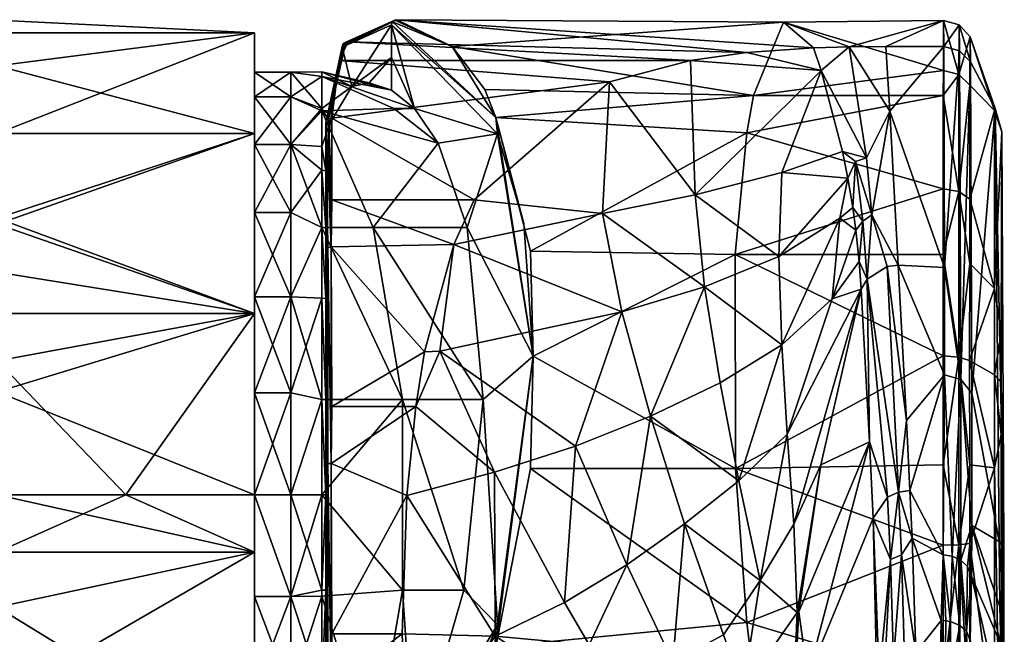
# Model space of a CAD drawing. Header units: centimetres. Extents: x -7.2 to 4.3, y -21.3 to 5.9.
# Tile 7 of 7: x -0.7 to 4.3, y 2.5 to 5.7. Entities that reach past the tile are written whole.
import ezdxf

# ---------------------------------------------------------------- set-up
doc = ezdxf.new("R2010")
doc.units = ezdxf.units.CM
doc.layers.get('0').update_dxf_attribs({"true_color": 0x5890e1})

msp = doc.modelspace()

# ---------------------------------------------------------------- meshes
at = {"color": 121, "true_color": 0xa6e5e5}
mesh = msp.add_polyface(dxfattribs=at)
corners = [(-0.8384, 4.1826, 46.8178), (0.4824, 4.1826, 46.8178), (-0.8384, 4.6702, 46.5474), (0.4824, 5.105, 46.1488), (-0.8384, 5.105, 46.1488), (-0.8384, 5.4535, 45.6122), (0.4824, 5.6228, 45.1338), (-0.8384, 5.6228, 45.1338), (-0.8384, 5.687, 44.6901), (0.4824, 5.6228, 43.9942), (-0.8384, 5.6228, 43.9942), (-0.8384, 5.105, 42.9793), (0.4824, 5.105, 42.9793), (-0.8384, 4.6401, 42.5594), (0.4824, 4.1826, 42.3102), (-0.8384, 4.3939, 42.4096), (-0.8384, 3.9382, 42.2243), (-1.3631, 4.2377, 46.806), (-1.0033, 4.5597, 42.5027), (-1.3357, 5.6804, 44.7217), (-1.437, 5.6037, 43.92), (-1.6211, 4.2377, 42.2057), (-1.659, 5.4816, 45.5317), (0.4824, 3.7745, 46.6849), (0.4824, 4.7003, 46.1991), (0.4824, 5.2943, 45.3386), (0.4824, 5.4203, 44.3007), (0.4824, 5.0495, 43.3232), (0.4824, 4.267, 42.6298), (0.6684, 4.7003, 42.929), (0.6684, 5.2943, 43.7894)]
mesh.append_faces([[corners[k] for k in face] for face in [(0, 1, 2), (1, 3, 2), (2, 3, 4), (4, 3, 5), (5, 3, 6), (7, 6, 8), (7, 5, 6), (6, 9, 8), (8, 9, 10), (10, 9, 11), (11, 9, 12), (13, 12, 14), (15, 14, 16), (15, 13, 14), (13, 11, 12), (0, 2, 17), (13, 18, 11), (13, 15, 18), (18, 15, 16), (10, 19, 8), (10, 11, 20), (21, 18, 16), (5, 7, 22), (5, 22, 4), (19, 7, 8), (1, 23, 24), (3, 24, 25), (6, 25, 26), (9, 26, 27), (12, 27, 28), (14, 12, 28), (12, 9, 27), (9, 6, 26), (6, 3, 25), (3, 1, 24), (28, 27, 29), (30, 27, 26)]], dxfattribs={"color": 121})
mesh = msp.add_polyface(dxfattribs=at)
corners = [(1.1852, 5.3282, 44.3882), (1.0701, 5.366, 44.7089), (1.1852, 5.4953, 44.4393), (0.982, 5.3472, 45.0067), (1.1852, 5.6625, 44.4904), (0.9327, 5.5484, 45.2877), (0.8704, 5.1594, 45.5871), (0.8481, 5.1608, 46.0316), (1.3027, 5.2331, 44.0766), (1.7299, 5.1044, 43.0098), (3.0096, 5.5203, 45.4584), (1.2132, 5.6894, 44.5012), (0.9624, 5.5754, 45.3032), (2.7196, 5.4807, 45.5528), (0.917, 5.4807, 45.5528), (2.3049, 5.3705, 45.771), (0.8786, 5.185, 46.0502), (1.665, 5.3318, 43.2915), (1.7201, 5.1883, 43.0887), (1.4975, 5.5512, 43.7545), (1.191, 5.6776, 44.4924), (1.2032, 5.6874, 44.4972), (0.9516, 5.5742, 45.3001), (0.8613, 5.1807, 46.0469), (0.9348, 5.5589, 45.2916), (0.8501, 5.1694, 46.0382), (0.9414, 5.5684, 45.296), (0.8281, 5.4212, 44.6662), (0.8281, 5.3973, 44.2274), (1.1966, 5.2331, 43.9312), (0.8281, 5.2332, 45.4531)]
mesh.append_faces([[corners[k] for k in face] for face in [(0, 1, 2), (2, 1, 3), (4, 3, 5), (4, 2, 3), (3, 6, 5), (5, 6, 7), (8, 4, 9), (8, 2, 4), (8, 0, 2), (10, 11, 12), (13, 12, 14), (15, 14, 16), (17, 18, 19), (4, 18, 9), (4, 20, 18), (18, 20, 19), (20, 21, 19), (19, 21, 11), (12, 11, 22), (14, 22, 23), (5, 24, 20), (4, 5, 20), (5, 7, 24), (24, 7, 25), (26, 25, 23), (22, 26, 23), (22, 21, 26), (22, 11, 21), (14, 12, 22), (20, 24, 26), (21, 20, 26), (24, 25, 26), (27, 3, 1), (0, 27, 1), (0, 28, 27), (0, 8, 28), (28, 8, 29), (27, 30, 3)]], dxfattribs={"color": 121})
mesh = msp.add_polyface(dxfattribs=at)
corners = [(3.0096, 5.1091, 42.984), (1.898, 4.5021, 42.4705), (1.7201, 5.1883, 43.0887), (3.0441, 5.3, 43.2409), (1.665, 5.3318, 43.2915), (1.4975, 5.5512, 43.7545), (3.1968, 5.6764, 44.3046), (1.2132, 5.6894, 44.5012), (3.3508, 5.5442, 45.395), (3.0096, 5.5203, 45.4584), (2.3049, 5.3705, 45.771), (2.7196, 5.4807, 45.5528), (0.917, 5.4807, 45.5528), (0.9624, 5.5754, 45.3032), (3.5335, 5.55, 45.3788), (4.0191, 5.685, 44.4047), (4.0176, 5.428, 43.464), (2.9497, 4.4849, 42.4604), (4.0167, 4.822, 42.6985), (4.0173, 5.3, 43.2409), (3.5276, 4.8764, 47.0205), (3.4872, 4.6718, 47.303), (3.5526, 4.7264, 47.3668), (3.1879, 4.9055, 46.6236), (3.1729, 4.4737, 47.1086), (3.5008, 5.013, 46.7059), (3.3912, 5.4284, 45.7038), (2.7434, 4.7902, 46.5799), (2.2677, 4.6948, 46.5721), (1.6095, 4.7659, 46.4754), (3.7423, 5.2195, 46.3031), (3.6224, 4.9812, 46.9013), (3.6508, 4.6874, 47.6601), (3.5668, 4.9611, 46.898), (3.6052, 4.6553, 47.6513)]
mesh.append_faces([[corners[k] for k in face] for face in [(0, 1, 2), (3, 2, 4), (5, 3, 4), (5, 6, 3), (5, 7, 6), (6, 7, 8), (8, 7, 9), (10, 11, 12), (11, 9, 13), (3, 0, 2), (14, 15, 6), (8, 14, 6), (6, 16, 3), (17, 0, 18), (0, 3, 19), (20, 21, 22), (20, 23, 24), (20, 25, 23), (23, 25, 26), (27, 26, 11), (10, 27, 11), (10, 28, 27), (10, 29, 28), (8, 9, 26), (26, 9, 11), (27, 24, 23), (26, 27, 23), (30, 14, 31), (32, 31, 33), (34, 33, 22), (8, 26, 14), (14, 26, 31), (31, 26, 25), (33, 25, 20), (22, 33, 20), (33, 31, 25), (34, 32, 33)]], dxfattribs={"color": 121})
mesh = msp.add_polyface(dxfattribs=at)
corners = [(4.3174, 5.1139, 45.2191), (4.2794, 4.3099, 42.7476), (4.2807, 5.2242, 43.8371), (4.153, 4.7679, 42.7627), (4.1539, 5.3529, 43.5018), (4.1553, 5.601, 44.41), (4.283, 5.2346, 45.2617), (4.1569, 5.4725, 45.3454), (4.1631, 3.7731, 49.8811), (4.0207, 5.5519, 45.3736), (4.0191, 5.685, 44.4047), (3.7233, 5.5519, 45.3735), (3.5335, 5.55, 45.3788), (4.0176, 5.428, 43.464), (3.1968, 5.6764, 44.3046), (3.0441, 5.3, 43.2409), (4.0173, 5.3, 43.2409), (3.0096, 5.1091, 42.984), (4.0167, 4.822, 42.6985), (2.9497, 4.4849, 42.4604), (4.0165, 4.4849, 42.4604), (4.1008, 5.5304, 45.3658), (4.0991, 5.6625, 44.4085), (4.0968, 4.808, 42.7163), (4.1528, 4.4377, 42.5301), (4.0977, 5.4084, 43.4756), (4.0237, 4.4181, 48.4635), (4.107, 3.8437, 49.886), (3.7859, 4.4306, 48.4304), (3.7423, 5.2195, 46.3031), (3.6508, 4.6874, 47.6601), (3.6224, 4.9812, 46.9013)]
mesh.append_faces([[corners[k] for k in face] for face in [(0, 1, 2), (3, 4, 2), (1, 3, 2), (4, 5, 2), (2, 5, 6), (6, 5, 7), (7, 8, 6), (9, 10, 11), (11, 10, 12), (10, 13, 14), (15, 13, 16), (17, 16, 18), (19, 18, 20), (21, 7, 22), (9, 22, 10), (9, 21, 22), (3, 23, 4), (3, 24, 23), (20, 18, 23), (23, 18, 16), (25, 16, 13), (10, 25, 13), (10, 22, 25), (25, 22, 5), (4, 25, 5), (4, 23, 25), (25, 23, 16), (5, 22, 7), (0, 2, 6), (9, 26, 21), (21, 26, 27), (7, 21, 27), (28, 26, 29), (29, 26, 9), (11, 29, 9), (11, 12, 29), (28, 29, 30), (30, 29, 31)]], dxfattribs={"color": 121})
mesh = msp.add_polyface(dxfattribs=at)
corners = [(0.8481, 5.1608, 46.0316), (0.8704, 5.1594, 45.5871), (0.8481, 4.9144, 45.9562), (1.7299, 5.1044, 43.0098), (1.5746, 4.6229, 43.2362), (1.4244, 5.0552, 43.7295), (1.3027, 5.2331, 44.0766), (1.913, 3.9626, 42.239), (0.8481, 4.6229, 46.244), (0.8481, 4.5086, 46.618), (0.8481, 4.2596, 46.4841), (0.8481, 3.7411, 46.6766), (1.6095, 4.7659, 46.4754), (0.8786, 5.185, 46.0502), (0.8786, 4.7659, 46.4754), (1.5047, 4.5364, 46.6366), (0.875, 4.5243, 46.6436), (1.3553, 3.9857, 46.8893), (2.3049, 5.3705, 45.771), (1.4331, 3.9885, 46.889), (2.2677, 4.6948, 46.5721), (2.3681, 4.1897, 46.9235), (1.8651, 4.6431, 42.5654), (1.7201, 5.1883, 43.0887), (0.8501, 4.5142, 46.6272), (0.8501, 5.1694, 46.0382), (0.8584, 4.5205, 46.6374), (0.8613, 5.1807, 46.0469), (0.875, 3.4121, 46.9967), (0.917, 5.4807, 45.5528), (0.8281, 5.0392, 45.7977), (0.8281, 5.2332, 45.4531), (0.982, 5.3472, 45.0067), (0.8281, 5.2215, 43.6492), (1.1966, 5.2331, 43.9312), (1.0921, 4.6229, 42.9564), (1.6564, 3.7411, 42.77), (0.8281, 4.6229, 42.8798), (0.8281, 5.3973, 44.2274), (1.2426, 3.7411, 42.5593)]
mesh.append_faces([[corners[k] for k in face] for face in [(0, 1, 2), (3, 4, 5), (6, 3, 5), (3, 7, 4), (0, 8, 9), (9, 8, 10), (11, 9, 10), (12, 13, 14), (15, 14, 16), (17, 15, 16), (15, 12, 14), (12, 18, 13), (17, 19, 15), (20, 12, 15), (21, 15, 19), (22, 7, 3), (23, 22, 3), (22, 23, 7), (0, 24, 25), (0, 9, 24), (25, 26, 16), (27, 16, 14), (13, 27, 14), (27, 25, 16), (26, 28, 16), (24, 26, 25), (13, 29, 27), (30, 2, 1), (31, 1, 32), (33, 34, 5), (35, 5, 4), (36, 35, 4), (35, 37, 33), (5, 35, 33), (6, 5, 34), (33, 38, 34), (35, 39, 37)]], dxfattribs={"color": 121})
mesh = msp.add_polyface(dxfattribs=at)
corners = [(4.3138, 4.0811, 42.7724), (4.3174, 5.1139, 45.2191), (4.3138, 3.8291, 42.6759), (4.2794, 4.3099, 42.7476), (4.3275, 2.9811, 50.5073), (4.1528, 4.4377, 42.5301), (4.153, 4.7679, 42.7627), (4.1526, 3.9402, 42.3126), (4.2793, 3.8664, 42.5537), (4.283, 5.2346, 45.2617), (4.1631, 3.7731, 49.8811), (4.3033, 3.0123, 50.743), (4.0164, 3.9647, 42.2322), (2.9497, 4.4849, 42.4604), (4.0165, 4.4849, 42.4604), (4.0165, 3.4058, 42.1305), (2.9506, 3.3859, 42.1293), (4.0968, 4.808, 42.7163), (4.0964, 3.9581, 42.2538), (4.1569, 5.4725, 45.3454), (4.107, 3.8437, 49.886), (4.0237, 4.4181, 48.4635), (4.0228, 3.8673, 49.8952), (4.0633, 2.9366, 52.1282), (4.1632, 3.0947, 51.5367), (3.8281, 3.6335, 50.4873), (3.7859, 4.4306, 48.4304), (3.8463, 3.2735, 51.3725), (3.6382, 3.5226, 50.4156), (3.7315, 3.2397, 51.3608), (3.6272, 4.3572, 48.4079), (3.7292, 4.4229, 48.4281), (3.7876, 3.265, 51.3702), (3.6508, 4.6874, 47.6601), (4.2794, 3.3903, 42.4666), (4.1528, 3.4059, 42.2147), (4.3138, 3.5602, 42.614)]
mesh.append_faces([[corners[k] for k in face] for face in [(0, 1, 2), (0, 3, 1), (1, 4, 2), (3, 5, 6), (3, 7, 5), (3, 8, 7), (9, 10, 11), (12, 13, 14), (12, 15, 16), (17, 5, 18), (14, 18, 12), (14, 17, 18), (5, 7, 18), (3, 0, 8), (8, 0, 2), (1, 9, 4), (4, 9, 11), (10, 19, 20), (21, 22, 20), (20, 22, 23), (24, 10, 20), (25, 22, 26), (25, 27, 22), (22, 21, 26), (28, 29, 30), (31, 25, 26), (31, 32, 25), (31, 30, 32), (32, 30, 29), (33, 30, 31), (26, 33, 31), (8, 34, 7), (7, 34, 35), (7, 35, 18), (15, 12, 18), (2, 36, 8), (8, 36, 34)]], dxfattribs={"color": 121})
mesh = msp.add_polyface(dxfattribs=at)
corners = [(0.8481, 4.9144, 45.9562), (0.8481, 4.6229, 46.244), (0.8481, 5.1608, 46.0316), (0.8281, 4.6229, 46.2482), (0.8481, 4.2596, 46.4841), (0.8281, 4.9168, 45.9584), (0.8281, 5.2332, 45.4531), (0.8281, 5.0392, 45.7977), (0.8704, 5.1594, 45.5871), (0.8281, 4.2611, 46.487), (0.4824, 4.267, 42.6298), (0.6684, 4.7003, 42.929), (0.6684, 4.267, 42.6298), (0.4824, 5.0495, 43.3232), (0.6684, 5.0495, 43.3232), (0.6684, 5.2943, 43.7894), (0.6684, 5.4203, 44.3007), (0.4824, 5.4203, 44.3007), (0.6684, 5.4203, 44.8274), (0.6684, 4.267, 46.4982), (0.4824, 4.7003, 46.1991), (0.4824, 3.7745, 46.6849), (0.6684, 4.7003, 46.1991), (0.6684, 5.0495, 45.8048), (0.4824, 5.2943, 45.3386), (0.6684, 5.2943, 45.3386), (0.8281, 3.7411, 42.4481), (0.8281, 4.6229, 42.8798), (0.8281, 5.2215, 43.6492), (0.8281, 5.3973, 44.2274), (0.8281, 5.4212, 44.6662)]
mesh.append_faces([[corners[k] for k in face] for face in [(0, 1, 2), (3, 4, 1), (5, 1, 0), (6, 7, 8), (7, 5, 0), (5, 3, 1), (3, 9, 4), (10, 11, 12), (11, 13, 14), (14, 13, 15), (16, 17, 18), (16, 15, 17), (19, 20, 21), (19, 22, 20), (20, 22, 23), (24, 23, 25), (18, 24, 25), (18, 17, 24), (24, 20, 23), (26, 12, 27), (27, 12, 11), (14, 27, 11), (14, 28, 27), (14, 15, 28), (28, 15, 29), (29, 15, 16), (30, 16, 18), (6, 18, 25), (23, 6, 25), (23, 7, 6), (23, 5, 7), (23, 22, 5), (5, 22, 3), (3, 22, 19), (9, 3, 19), (6, 30, 18), (30, 29, 16)]], dxfattribs={"color": 121})
mesh = msp.add_polyface(dxfattribs=at)
corners = [(2.9506, 3.3859, 42.1293), (1.898, 3.3859, 42.1293), (1.913, 3.9626, 42.239), (2.9497, 4.4849, 42.4604), (1.898, 4.5021, 42.4705), (3.0096, 5.1091, 42.984), (4.0164, 3.9647, 42.2322), (3.6382, 3.5226, 50.4156), (3.5966, 4.3066, 48.3925), (3.3883, 3.4048, 48.8116), (3.6272, 4.3572, 48.4079), (3.2503, 3.1005, 48.4217), (3.2167, 3.5631, 47.993), (3.4464, 4.2564, 47.8177), (3.5863, 4.4493, 48.0284), (3.5687, 4.6103, 47.6389), (3.4872, 4.6718, 47.303), (3.5526, 4.7264, 47.3668), (3.5276, 4.8764, 47.0205), (3.1729, 4.4737, 47.1086), (2.13, 3.5018, 47.1085), (2.5149, 3.6549, 47.2213), (2.3681, 4.1897, 46.9235), (1.4331, 3.9885, 46.889), (3.1895, 4.0218, 47.5569), (2.9678, 3.3234, 47.7229), (2.7918, 4.3181, 46.9913), (2.2677, 4.6948, 46.5721), (2.7434, 4.7902, 46.5799), (1.5047, 4.5364, 46.6366), (2.8719, 3.8258, 47.3662), (3.6052, 4.6553, 47.6513), (3.6508, 4.6874, 47.6601), (1.7201, 5.1883, 43.0887)]
mesh.append_faces([[corners[k] for k in face] for face in [(0, 1, 2), (3, 2, 4), (5, 3, 4), (3, 0, 2), (6, 0, 3), (7, 8, 9), (8, 7, 10), (8, 11, 9), (8, 12, 11), (8, 13, 12), (8, 14, 13), (13, 14, 15), (16, 15, 17), (18, 19, 16), (20, 21, 22), (23, 20, 22), (12, 24, 25), (22, 21, 26), (27, 26, 28), (27, 22, 26), (27, 29, 22), (25, 24, 30), (21, 30, 26), (21, 25, 30), (30, 24, 26), (26, 24, 19), (28, 26, 19), (12, 13, 24), (24, 13, 16), (19, 24, 16), (16, 13, 15), (15, 31, 17), (15, 14, 31), (31, 14, 10), (14, 8, 10), (10, 32, 31), (2, 33, 4)]], dxfattribs={"color": 121})
mesh = msp.add_polyface(dxfattribs=at)
corners = [(1.5573, 2.7625, 42.709), (1.6564, 3.7411, 42.77), (1.7299, 2.585, 42.2396), (1.913, 3.9626, 42.239), (1.5746, 4.6229, 43.2362), (0.8481, 3.7411, 46.6766), (0.8481, 3.4101, 46.9667), (0.8481, 4.5086, 46.618), (0.8481, 3.2518, 46.7325), (0.8481, 2.7625, 46.6766), (1.3553, 3.9857, 46.8893), (0.875, 4.5243, 46.6436), (0.8786, 3.7042, 46.96), (1.3105, 3.7042, 46.96), (0.875, 3.4121, 46.9967), (1.2646, 3.2474, 47.0024), (0.8786, 2.5389, 46.8958), (1.7174, 2.5265, 46.9364), (1.7144, 3.3681, 47.0313), (1.4331, 3.9885, 46.889), (2.13, 3.5018, 47.1085), (0.8501, 2.271, 46.7749), (0.8501, 3.4108, 46.9775), (0.8501, 4.5142, 46.6272), (0.8584, 2.2661, 46.7859), (0.8584, 3.4116, 46.9895), (0.8584, 4.5205, 46.6374), (0.875, 2.2632, 46.7925), (0.8281, 3.2518, 46.7358), (0.8281, 3.7411, 46.6799), (0.8281, 2.7625, 46.6799), (0.8281, 4.2611, 46.487), (0.8481, 4.2596, 46.4841), (1.2426, 3.7411, 42.5593), (1.0921, 4.6229, 42.9564), (1.2426, 2.7625, 42.5593), (0.8281, 3.2518, 42.3922), (0.8281, 3.7411, 42.4481), (0.8281, 4.6229, 42.8798), (0.6684, 3.7745, 46.6849)]
mesh.append_faces([[corners[k] for k in face] for face in [(0, 1, 2), (2, 1, 3), (3, 1, 4), (5, 6, 7), (5, 8, 6), (6, 8, 9), (10, 11, 12), (13, 12, 14), (15, 14, 16), (15, 13, 14), (13, 10, 12), (15, 17, 18), (13, 18, 19), (10, 13, 19), (20, 19, 18), (13, 15, 18), (6, 21, 22), (7, 22, 23), (22, 24, 25), (23, 25, 26), (12, 11, 14), (7, 6, 22), (25, 27, 14), (26, 25, 14), (22, 25, 23), (28, 8, 29), (28, 30, 8), (8, 5, 29), (29, 5, 31), (31, 5, 32), (1, 33, 34), (1, 0, 33), (33, 0, 35), (36, 33, 35), (36, 37, 33), (33, 37, 38), (29, 31, 39)]], dxfattribs={"color": 121})
mesh = msp.add_polyface(dxfattribs=at)
corners = [(-0.8384, 3.2518, 47.0024), (0.4824, 3.2518, 47.0024), (-0.8384, 3.7801, 46.9445), (0.4824, 4.1826, 46.8178), (-0.8384, 4.1826, 46.8178), (0.4824, 3.2518, 42.1256), (-0.178, 3.2518, 42.1256), (0.4824, 4.1826, 42.3102), (-0.8384, 3.9382, 42.2243), (-0.8384, 3.2518, 42.1256), (-0.8798, 3.8341, 46.9319), (-1.3631, 4.2377, 46.806), (-1.5456, 3.3525, 47.0315), (-1.3917, 3.6629, 42.1029), (-1.3432, 3.2518, 42.0783), (0.4824, 2.9579, 42.1434), (-0.8384, 2.9579, 42.1434), (0.4824, 2.9579, 46.9846), (-1.6667, 3.083, 47.0423), (-0.8384, 2.9579, 46.9846), (0.4824, 3.2518, 42.3796), (0.4824, 3.2518, 46.7484), (0.4824, 3.7745, 46.6849), (0.4824, 4.267, 42.6298), (0.6684, 3.7745, 42.4431), (0.6684, 3.2518, 42.3796), (0.6684, 4.267, 42.6298), (0.6684, 2.7291, 46.6849), (0.6684, 3.2518, 46.7484), (0.6684, 3.7745, 46.6849), (0.6684, 4.267, 46.4982), (0.8281, 3.7411, 42.4481), (0.8281, 4.2611, 46.487), (0.8281, 3.7411, 46.6799), (0.8281, 3.2518, 46.7358), (0.8281, 2.7625, 46.6799), (0.8281, 3.2518, 42.3922)]
mesh.append_faces([[corners[k] for k in face] for face in [(0, 1, 2), (2, 1, 3), (4, 2, 3), (5, 6, 7), (7, 6, 8), (8, 6, 9), (4, 10, 2), (4, 11, 10), (12, 0, 2), (10, 12, 2), (9, 13, 8), (9, 14, 13), (5, 15, 6), (9, 6, 16), (17, 1, 0), (14, 9, 16), (18, 19, 0), (15, 5, 20), (1, 21, 22), (7, 23, 20), (5, 7, 20), (3, 1, 22), (1, 17, 21), (24, 25, 20), (23, 24, 20), (23, 26, 24), (21, 27, 28), (22, 28, 29), (30, 22, 29), (22, 21, 28), (24, 31, 25), (24, 26, 31), (32, 30, 29), (33, 29, 28), (34, 28, 35), (34, 33, 28), (31, 36, 25)]], dxfattribs={"color": 121})
mesh = msp.add_polyface(dxfattribs=at)
corners = [(1.7299, 2.585, 42.2396), (1.1852, 1.2944, 43.1549), (1.3023, 1.8807, 43.0527), (1.5573, 2.7625, 42.709), (0.8481, 2.2753, 46.7651), (0.8481, 2.7625, 46.6766), (0.8481, 2.244, 46.4841), (0.8481, 1.8807, 46.244), (0.8481, 1.3644, 46.0592), (0.8481, 3.4101, 46.9667), (1.2397, 2.5389, 46.8958), (0.8786, 2.5389, 46.8958), (0.875, 2.2632, 46.7925), (1.2658, 1.8781, 46.5786), (0.8786, 1.5369, 46.2974), (1.2646, 3.2474, 47.0024), (1.7174, 2.5265, 46.9364), (1.7144, 3.3681, 47.0313), (2.0728, 2.6986, 47.0841), (1.7144, 1.7758, 46.5444), (2.0728, 2.3012, 46.9626), (1.4975, 1.7982, 42.6071), (1.191, 1.2808, 43.1482), (1.7201, 2.4714, 42.2581), (1.913, 3.9626, 42.239), (1.6651, 2.2392, 42.3459), (0.8501, 1.3559, 46.0659), (0.8501, 2.271, 46.7749), (0.8584, 1.3464, 46.0734), (0.8584, 2.2661, 46.7859), (0.875, 1.3408, 46.0778), (0.8584, 3.4116, 46.9895), (0.8501, 3.4108, 46.9775), (0.875, 3.4121, 46.9967), (0.8281, 1.8807, 46.2482), (0.8281, 2.2425, 46.487), (0.8281, 2.7625, 46.6799), (0.8481, 3.2518, 46.7325), (0.8281, 3.2518, 42.3922), (1.2426, 2.7625, 42.5593), (0.8281, 2.732, 42.4554), (1.0921, 1.8807, 42.9564), (0.8281, 1.8116, 42.9384), (0.6684, 2.2366, 46.4982)]
mesh.append_faces([[corners[k] for k in face] for face in [(0, 1, 2), (3, 0, 2), (4, 5, 6), (7, 4, 6), (7, 8, 4), (4, 9, 5), (10, 11, 12), (13, 12, 14), (13, 10, 12), (10, 15, 11), (10, 16, 15), (17, 16, 18), (19, 20, 16), (13, 16, 10), (13, 19, 16), (21, 22, 23), (24, 23, 0), (23, 1, 0), (21, 23, 25), (4, 26, 27), (27, 28, 29), (9, 4, 27), (29, 30, 12), (29, 12, 31), (27, 29, 32), (33, 12, 11), (34, 7, 6), (35, 6, 5), (36, 5, 37), (38, 39, 40), (3, 2, 39), (39, 2, 41), (40, 41, 42), (40, 39, 41), (36, 35, 5), (35, 34, 6), (34, 35, 43)]], dxfattribs={"color": 121})
mesh = msp.add_polyface(dxfattribs=at)
corners = [(3.051, 2.2392, 42.3458), (1.4975, 1.7982, 42.6071), (1.6651, 2.2392, 42.3459), (1.7201, 2.4714, 42.2581), (3.0096, 2.5956, 42.2156), (1.898, 3.3859, 42.1293), (2.9506, 3.3859, 42.1293), (2.13, 3.5018, 47.1085), (2.0728, 2.6986, 47.0841), (2.3929, 2.893, 47.2718), (2.5149, 3.6549, 47.2213), (2.69, 3.1021, 47.4861), (2.9678, 3.3234, 47.7229), (3.0768, 2.8127, 48.0642), (3.2167, 3.5631, 47.993), (3.2503, 3.1005, 48.4217), (1.7144, 3.3681, 47.0313), (3.2371, 1.9334, 48.8764), (3.2676, 2.6481, 48.8691), (2.9888, 2.2495, 47.8422), (3.276, 2.6503, 48.9608), (2.8892, 2.5339, 47.7233), (2.6301, 2.3946, 47.3677), (2.1991, 2.4813, 47.0843), (1.7174, 2.5265, 46.9364), (2.13, 1.6218, 46.5337), (2.3929, 2.0352, 47.0095), (2.0728, 2.3012, 46.9626), (2.69, 1.742, 47.0703), (2.8892, 2.0803, 47.5846), (3.0768, 1.6585, 47.7114), (1.7144, 1.7758, 46.5444), (3.2676, 1.345, 48.4707), (1.913, 3.9626, 42.239)]
mesh.append_faces([[corners[k] for k in face] for face in [(0, 1, 2), (3, 0, 2), (3, 4, 0), (3, 5, 4), (4, 5, 6), (7, 8, 9), (10, 9, 11), (12, 11, 13), (14, 13, 15), (8, 7, 16), (17, 18, 19), (17, 20, 18), (15, 13, 18), (18, 13, 19), (19, 13, 21), (22, 21, 11), (9, 22, 11), (9, 23, 22), (9, 8, 23), (23, 8, 24), (22, 19, 21), (9, 10, 7), (13, 14, 12), (10, 11, 12), (11, 21, 13), (25, 26, 27), (26, 28, 22), (23, 26, 22), (23, 27, 26), (23, 24, 27), (29, 19, 22), (28, 29, 22), (28, 30, 29), (29, 30, 19), (31, 25, 27), (32, 17, 19), (33, 5, 3)]], dxfattribs={"color": 121})
mesh = msp.add_polyface(dxfattribs=at)
corners = [(4.3138, 3.8291, 42.6759), (4.3275, 2.9811, 50.5073), (4.3305, 1.0998, 51.603), (4.3033, 3.0123, 50.743), (4.1631, 3.7731, 49.8811), (4.1632, 3.0947, 51.5367), (4.3074, 2.6784, 51.3901), (4.3118, 2.4839, 51.656), (4.1622, 2.8339, 52.1131), (4.3287, 2.6698, 51.1353), (4.3301, 2.2218, 51.6769), (4.107, 3.8437, 49.886), (4.1071, 2.9163, 52.1192), (4.1415, 2.8844, 52.1047), (4.1365, 2.5519, 52.6371), (4.1545, 2.5046, 52.6179), (4.0633, 2.9366, 52.1282), (4.1017, 2.5814, 52.6646), (4.0228, 3.8673, 49.8952), (4.0171, 2.9432, 52.1313), (4.0551, 2.6007, 52.6818), (4.0301, 2.6054, 52.6859), (4.0056, 2.6065, 52.6876), (3.858, 3.0294, 51.9414), (3.8463, 3.2735, 51.3725), (3.8766, 2.443, 52.8258), (3.8182, 2.4157, 52.8332), (3.8028, 2.9438, 52.1091), (4.3138, 3.5602, 42.614), (4.3174, 1.3417, 44.0659), (4.2794, 3.3903, 42.4666), (4.1528, 3.4059, 42.2147), (4.153, 3.0022, 42.2229), (4.2807, 2.0228, 42.8587), (4.0964, 3.9581, 42.2538), (4.0968, 2.9949, 42.162), (4.0165, 3.4058, 42.1305), (4.0167, 2.9932, 42.1393), (4.1539, 2.1039, 42.5085), (4.0173, 2.2937, 42.3217)]
mesh.append_faces([[corners[k] for k in face] for face in [(0, 1, 2), (3, 4, 5), (6, 5, 7), (6, 3, 5), (5, 8, 7), (9, 3, 6), (10, 9, 6), (9, 1, 3), (5, 11, 12), (13, 12, 14), (8, 14, 15), (8, 13, 14), (8, 5, 13), (13, 5, 12), (12, 16, 17), (18, 19, 16), (16, 19, 20), (20, 19, 21), (16, 20, 17), (12, 11, 16), (12, 17, 14), (22, 21, 19), (23, 22, 19), (24, 19, 18), (24, 23, 19), (23, 25, 22), (26, 25, 27), (25, 23, 27), (28, 29, 30), (28, 0, 29), (31, 30, 32), (32, 30, 33), (34, 31, 35), (36, 35, 37), (36, 34, 35), (31, 32, 35), (35, 32, 38), (39, 37, 35)]], dxfattribs={"color": 121})
mesh = msp.add_polyface(dxfattribs=at)
corners = [(4.1508, 2.0071, 52.8601), (4.3184, 1.0613, 51.7287), (4.3171, 2.1463, 51.842), (4.1508, 0.7642, 52.7006), (3.2112, 1.3243, 43.0705), (4.0176, 2.0628, 42.4352), (4.0191, 1.3237, 43.0713), (3.5357, 0.8908, 43.9543), (3.7233, 0.8923, 43.9488), (4.0207, 0.8923, 43.9489), (4.3305, 1.645, 51.7282), (4.3305, 1.0998, 51.603), (4.1338, 1.9735, 52.9143), (4.0989, 1.9793, 52.9564), (4.1178, 0.743, 52.7698), (4.053, 0.7296, 52.8137), (4.0514, 1.9831, 52.9834), (4.0004, 1.1261, 52.9289), (4.0257, 1.9841, 52.99), (3.8842, 0.7269, 52.8227), (3.883, 1.5095, 52.9933), (3.7709, 0.737, 52.7896), (3.8251, 1.5116, 52.9849), (3.7696, 1.5141, 52.9589), (3.7672, 1.9531, 52.961), (3.8811, 1.9162, 52.9999), (3.6951, 1.4598, 52.86), (3.8228, 1.9566, 52.9871), (3.7221, 1.9479, 52.9197), (3.7245, 1.5182, 52.9177), (4.3275, 0.1528, 49.6426), (4.3138, 3.8291, 42.6759), (4.3174, 1.3417, 44.0659), (4.2807, 2.0228, 42.8587), (4.283, 1.2178, 44.0336), (4.1553, 1.3904, 43.1227), (4.1569, 0.9738, 43.97), (4.0991, 1.3403, 43.0871), (4.1008, 0.9143, 43.9546), (4.0977, 2.0725, 42.4557), (4.3305, 0.5641, 51.395)]
mesh.append_faces([[corners[k] for k in face] for face in [(0, 1, 2), (0, 3, 1), (4, 5, 6), (7, 6, 8), (6, 9, 8), (2, 1, 10), (10, 1, 11), (12, 13, 14), (3, 12, 14), (3, 0, 12), (15, 16, 17), (18, 17, 16), (16, 15, 13), (13, 15, 14), (19, 17, 20), (20, 17, 18), (21, 19, 22), (23, 22, 24), (19, 20, 22), (22, 20, 25), (23, 26, 21), (22, 23, 21), (27, 22, 25), (28, 29, 23), (23, 29, 26), (11, 30, 31), (31, 30, 32), (33, 34, 35), (35, 34, 36), (37, 35, 36), (38, 37, 36), (38, 9, 37), (37, 9, 6), (6, 39, 37), (37, 39, 35), (33, 32, 34), (11, 1, 40), (32, 30, 34)]], dxfattribs={"color": 121})
mesh = msp.add_polyface(dxfattribs=at)
corners = [(2.9506, 3.3859, 42.1293), (4.0165, 3.4058, 42.1305), (4.0167, 2.9932, 42.1393), (3.0096, 2.5956, 42.2156), (4.0173, 2.2937, 42.3217), (3.051, 2.2392, 42.3458), (4.0176, 2.0628, 42.4352), (3.2112, 1.3243, 43.0705), (3.276, 2.6503, 48.9608), (3.2371, 1.9334, 48.8764), (3.3216, 2.3177, 50.0504), (3.6382, 3.5226, 50.4156), (3.6579, 3.132, 51.3741), (3.3883, 3.4048, 48.8116), (3.2769, 1.6378, 49.8431), (3.6951, 1.4598, 52.86), (3.6925, 1.9305, 52.8707), (3.688, 2.3184, 52.7503), (3.7221, 1.9479, 52.9197), (3.7672, 1.9531, 52.961), (3.7168, 2.3772, 52.7752), (3.7468, 2.919, 52.0989), (3.7315, 3.2397, 51.3608), (3.7621, 2.4006, 52.8109), (3.8028, 2.9438, 52.1091), (3.8228, 1.9566, 52.9871), (3.8182, 2.4157, 52.8332), (3.858, 3.0294, 51.9414), (3.7876, 3.265, 51.3702), (3.8463, 3.2735, 51.3725), (3.8281, 3.6335, 50.4873), (3.8251, 1.5116, 52.9849), (3.7696, 1.5141, 52.9589), (3.2676, 2.6481, 48.8691), (3.2503, 3.1005, 48.4217)]
mesh.append_faces([[corners[k] for k in face] for face in [(0, 1, 2), (3, 2, 4), (5, 4, 6), (3, 0, 2), (7, 5, 6), (5, 3, 4), (8, 9, 10), (11, 10, 12), (11, 8, 10), (11, 13, 8), (14, 15, 10), (9, 14, 10), (16, 17, 15), (15, 17, 12), (10, 15, 12), (18, 19, 20), (17, 20, 21), (12, 21, 22), (23, 24, 21), (20, 23, 21), (20, 19, 23), (23, 19, 25), (26, 23, 25), (26, 24, 23), (24, 27, 28), (21, 28, 22), (21, 24, 28), (27, 29, 28), (28, 29, 30), (11, 12, 22), (12, 17, 21), (20, 17, 18), (18, 17, 16), (19, 31, 25), (19, 18, 32), (33, 8, 13), (34, 33, 13)]], dxfattribs={"color": 121})
mesh = msp.add_polyface(dxfattribs=at)
corners = [(4.3305, 1.0998, 51.603), (4.3275, 2.9811, 50.5073), (4.3287, 2.6698, 51.1353), (4.3305, 1.645, 51.7282), (4.3301, 2.2218, 51.6769), (4.3118, 2.4839, 51.656), (4.1622, 2.8339, 52.1131), (4.3171, 2.1463, 51.842), (4.1545, 2.5046, 52.6179), (4.1508, 2.0071, 52.8601), (4.3074, 2.6784, 51.3901), (4.1365, 2.5519, 52.6371), (4.1017, 2.5814, 52.6646), (4.0989, 1.9793, 52.9564), (4.1338, 1.9735, 52.9143), (4.0551, 2.6007, 52.6818), (4.0521, 2.3151, 52.8884), (4.0514, 1.9831, 52.9834), (4.0267, 2.318, 52.8943), (4.0301, 2.6054, 52.6859), (4.0056, 2.6065, 52.6876), (4.0017, 2.3191, 52.896), (4.0257, 1.9841, 52.99), (3.8811, 1.9162, 52.9999), (3.8766, 2.443, 52.8258), (3.883, 1.5095, 52.9933), (3.8228, 1.9566, 52.9871), (3.8182, 2.4157, 52.8332), (4.3174, 1.3417, 44.0659), (4.2807, 2.0228, 42.8587), (4.2794, 3.3903, 42.4666), (4.1539, 2.1039, 42.5085), (4.1553, 1.3904, 43.1227), (4.153, 3.0022, 42.2229), (4.0977, 2.0725, 42.4557), (4.0191, 1.3237, 43.0713), (4.0176, 2.0628, 42.4352), (4.0173, 2.2937, 42.3217), (4.0968, 2.9949, 42.162)]
mesh.append_faces([[corners[k] for k in face] for face in [(0, 1, 2), (3, 2, 4), (3, 0, 2), (5, 6, 7), (7, 6, 8), (9, 7, 8), (4, 10, 5), (7, 4, 5), (7, 3, 4), (11, 12, 13), (14, 9, 11), (13, 14, 11), (12, 15, 16), (13, 16, 17), (18, 19, 20), (21, 18, 20), (21, 22, 18), (16, 22, 17), (16, 18, 22), (16, 15, 18), (18, 15, 19), (8, 11, 9), (13, 12, 16), (23, 22, 21), (24, 21, 20), (24, 23, 21), (23, 25, 22), (26, 23, 24), (27, 26, 24), (28, 29, 30), (31, 29, 32), (31, 33, 29), (34, 31, 32), (34, 35, 36), (37, 34, 36), (37, 38, 34), (34, 38, 31)]], dxfattribs={"color": 121})
mesh = msp.add_polyface(dxfattribs=at)
corners = [(-0.178, 3.2518, 42.1256), (0.4824, 2.9579, 42.1434), (-0.8384, 2.9579, 42.1434), (-0.8384, 2.6747, 42.1949), (0.4824, 1.8666, 42.5572), (-0.8384, 1.9007, 42.5341), (-0.8384, 2.1923, 46.7602), (0.4824, 1.8666, 46.5708), (0.4824, 2.9579, 46.9846), (-0.8384, 2.9579, 46.9846), (-0.8384, 3.2518, 47.0024), (-0.8384, 1.8052, 46.5269), (-1.3576, 2.782, 42.1231), (-1.3432, 3.2518, 42.0783), (-1.4661, 2.2956, 42.2451), (-1.7172, 1.5071, 46.2908), (-1.6667, 3.083, 47.0423), (0.4824, 2.2366, 42.6298), (0.4824, 3.2518, 42.3796), (0.4824, 1.4541, 43.3232), (0.4824, 1.8033, 46.1991), (0.4824, 2.7291, 46.6849), (0.4824, 3.2518, 46.7484), (0.6684, 2.2366, 42.6298), (0.6684, 2.7291, 42.4431), (0.6684, 1.8033, 42.929), (0.6684, 1.8033, 46.1991), (0.6684, 2.2366, 46.4982), (0.6684, 2.7291, 46.6849), (0.6684, 3.2518, 42.3796), (0.6684, 3.2518, 46.7484), (0.8281, 2.7625, 46.6799), (0.8281, 2.2425, 46.487), (0.8281, 1.8807, 46.2482), (0.8281, 1.8116, 42.9384), (0.8281, 2.732, 42.4554), (0.8281, 3.2518, 42.3922)]
mesh.append_faces([[corners[k] for k in face] for face in [(0, 1, 2), (2, 1, 3), (3, 1, 4), (5, 3, 4), (6, 7, 8), (9, 8, 10), (9, 6, 8), (6, 11, 7), (12, 13, 2), (3, 12, 2), (3, 5, 14), (15, 11, 6), (6, 9, 16), (17, 1, 18), (17, 4, 1), (17, 19, 4), (7, 20, 21), (8, 21, 22), (8, 7, 21), (23, 17, 24), (23, 25, 17), (17, 25, 19), (20, 26, 27), (21, 27, 28), (22, 21, 28), (21, 20, 27), (17, 18, 24), (24, 18, 29), (30, 28, 31), (31, 28, 32), (32, 28, 27), (33, 27, 26), (23, 34, 25), (23, 35, 34), (23, 24, 35), (35, 24, 36), (36, 24, 29)]], dxfattribs={"color": 121})

doc.saveas('drawing.dxf')
